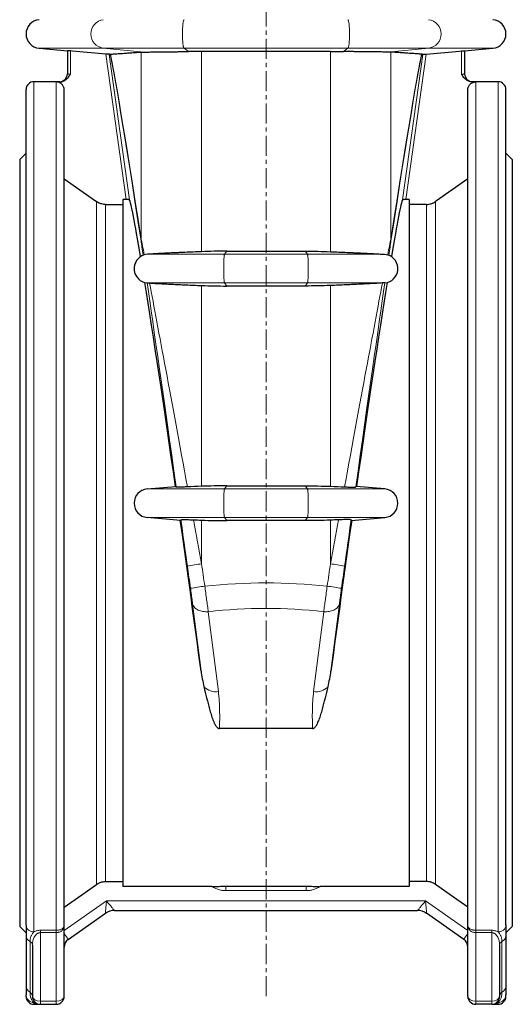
# Model space of a CAD drawing. Header units: millimetres. Extents: x -146 to 1188, y -526 to 1724.
# Tile 8 of 15: x -138 to 172, y 463 to 1082. Entities that reach past the tile are written whole.
import ezdxf

# ---------------------------------------------------------------- set-up
doc = ezdxf.new("R2010")
doc.units = ezdxf.units.MM
doc.linetypes.add('CENTERX2', pattern=[20.32, 12.7, -2.54, 2.54, -2.54])
doc.layers.add('FORMAT', color=7, linetype='Continuous')

msp = doc.modelspace()

# ---------------------------------------------------------------- linework, layer by layer
at = {"color": 7, "linetype": 'Continuous', "lineweight": 25}
for p, q in [((-125.31, 1063.77), (-107.52, 1062.21)), ((-107.52, 1062.22), (-107.52, 1047.67)), ((58.02, 1061.78), (-23.06, 1061.78)), ((142.48, 1062.21), (160.26, 1063.77)), ((142.48, 1062.22), (142.48, 1047.67)), ((-112.52, 1042.73), (-128.52, 1042.73)), ((-112.19, 1042.62), (-114.52, 1042.62)), ((147.14, 1042.62), (149.48, 1042.62)), ((163.48, 1042.73), (147.48, 1042.73)), ((-133.52, 512.56), (-133.52, 1037.73)), ((-109.52, 512.05), (-109.52, 1037.62)), ((144.48, 512.05), (144.48, 1037.62)), ((168.48, 512.56), (168.48, 1037.73)), ((-133.52, 997.73), (-137.52, 993.73)), ((172.48, 993.73), (168.48, 997.73)), ((-137.52, 993.73), (-137.52, 511.73)), ((172.48, 993.73), (172.48, 511.73)), ((-72.52, 968.59), (-72.52, 536.88)), ((-70.41, 968.59), (-72.52, 968.59)), ((107.48, 968.59), (105.37, 968.59)), ((107.48, 968.59), (107.48, 536.88)), ((-83.52, 965.58), (-72.52, 965.58)), ((118.48, 965.58), (107.48, 965.58)), ((-7.26, 936.19), (42.22, 936.19)), ((42.22, 914.28), (-7.26, 914.28)), ((-57.31, 786.7), (-39.32, 788.27)), ((-7.26, 788.69), (42.22, 788.69)), ((92.26, 786.7), (74.28, 788.27)), ((-36.32, 766.93), (-57.31, 768.77)), ((71.28, 766.93), (92.26, 768.77)), ((42.22, 766.78), (-7.26, 766.78)), ((46.73, 636.04), (-11.77, 636.04)), ((-83.52, 539.89), (-72.52, 539.89)), ((118.48, 539.89), (107.48, 539.89)), ((-16.64, 536.88), (-72.52, 536.88)), ((-7.74, 536.91), (42.7, 536.91)), ((107.48, 536.88), (51.6, 536.88)), ((-77.87, 521.73), (112.83, 521.73)), ((-106.96, 503.57), (-83.6, 519.93)), ((141.92, 503.57), (118.56, 519.93)), ((-137.52, 511.73), (-133.52, 507.73)), ((-109.52, 467.73), (-109.52, 512.05)), ((144.48, 467.73), (144.48, 512.05)), ((168.48, 507.73), (172.48, 511.73)), ((-133.52, 505.98), (-133.52, 474.47)), ((168.48, 505.98), (168.48, 474.47)), ((-129.52, 500), (-129.52, 467.73)), ((164.48, 500), (164.48, 467.73)), ((-133.52, 467.73), (-133.52, 468.78)), ((168.48, 467.73), (168.48, 468.78)), ((-128.52, 462.73), (-124.52, 462.73)), ((-124.52, 462.73), (-114.52, 462.73)), ((159.48, 462.73), (149.48, 462.73)), ((159.48, 462.73), (163.48, 462.73))]:
    msp.add_line(p, q, dxfattribs=at)
at = {"color": 8, "linetype": 'Continuous', "lineweight": 18}
for p, q in [((-125.31, 1063.77), (-84.88, 1063.77)), ((-105.52, 1047.45), (-105.52, 1062.04)), ((-34.1, 1063.77), (-84.88, 1063.77)), ((-59.18, 1061.38), (-84.88, 1063.77)), ((-83.27, 1060.1), (-70.41, 968.59)), ((-68.38, 968.5), (-81.23, 1059.92)), ((-61.06, 943.82), (-61.06, 1061.33)), ((-34.1, 1063.77), (69.05, 1063.77)), ((-31.31, 1061.71), (-34.1, 1063.77)), ((-23.06, 935.86), (-23.06, 1061.78)), ((58.02, 935.86), (58.02, 1061.78)), ((66.27, 1061.71), (69.05, 1063.77)), ((69.05, 1063.77), (119.84, 1063.77)), ((94.14, 1061.38), (119.84, 1063.77)), ((96.02, 943.82), (96.02, 1061.33)), ((103.34, 968.5), (116.18, 1059.92)), ((118.23, 1060.1), (105.37, 968.59)), ((160.26, 1063.77), (119.84, 1063.77)), ((140.48, 1047.45), (140.48, 1062.04)), ((-128.52, 1042.73), (-128.52, 508.34)), ((-114.52, 1042.62), (-114.52, 509.29)), ((-112.52, 1042.67), (-112.52, 1042.73)), ((147.48, 1042.67), (147.48, 1042.73)), ((149.48, 1042.62), (149.48, 509.29)), ((163.48, 1042.73), (163.48, 508.34)), ((-89.25, 967.39), (-89.25, 538.08)), ((124.21, 967.39), (124.21, 538.08)), ((-83.52, 539.89), (-83.52, 965.58)), ((118.48, 539.89), (118.48, 965.58)), ((-8.62, 934.2), (-7.26, 936.19)), ((43.58, 934.2), (42.22, 936.19)), ((-8.62, 934.2), (-57.11, 934.2)), ((-8.62, 934.2), (43.58, 934.2)), ((43.58, 934.2), (92.07, 934.2)), ((-8.62, 916.27), (-57.26, 916.27)), ((-8.62, 916.27), (43.58, 916.27)), ((-7.26, 914.28), (-8.62, 916.27)), ((42.22, 914.28), (43.58, 916.27)), ((43.58, 916.27), (92.22, 916.27)), ((-23.06, 788.36), (-23.06, 914.61)), ((58.02, 788.36), (58.02, 914.61)), ((-8.62, 786.7), (-57.31, 786.7)), ((-8.62, 786.7), (-7.26, 788.69)), ((-8.62, 786.7), (43.58, 786.7)), ((43.58, 786.7), (42.22, 788.69)), ((43.58, 786.7), (92.26, 786.7)), ((-8.62, 768.77), (-57.31, 768.77)), ((-8.62, 768.77), (43.58, 768.77)), ((-7.26, 766.78), (-8.62, 768.77)), ((42.22, 766.78), (43.58, 768.77)), ((43.58, 768.77), (92.26, 768.77)), ((-23.06, 739.64), (-23.06, 767.11)), ((58.02, 739.64), (58.02, 767.11)), ((-28.71, 714.59), (-23.39, 672.27)), ((63.67, 714.59), (58.35, 672.27)), ((-12.49, 659.28), (-18.81, 709.55)), ((47.44, 659.28), (53.77, 709.55)), ((-7.74, 536.91), (-7.74, 534.18)), ((-7.74, 534.18), (42.7, 534.18)), ((42.7, 536.91), (42.7, 534.18)), ((-82.91, 527.73), (-109.52, 509.1)), ((117.87, 527.73), (-82.91, 527.73)), ((117.87, 527.73), (144.48, 509.1)), ((-114.52, 509.29), (-124.52, 509.29)), ((-124.52, 509.29), (-124.52, 507.8)), ((-124.52, 507.8), (-114.52, 507.8)), ((-124.52, 464.71), (-124.52, 507.8)), ((-114.52, 509.29), (-114.52, 507.8)), ((-114.52, 507.8), (-114.52, 464.71)), ((149.48, 509.29), (159.48, 509.29)), ((149.48, 509.29), (149.48, 507.8)), ((159.48, 507.8), (149.48, 507.8)), ((149.48, 507.8), (149.48, 464.71)), ((159.48, 509.29), (159.48, 507.8)), ((159.48, 464.71), (159.48, 507.8)), ((-131.02, 470.26), (-131.02, 502.25)), ((165.98, 470.26), (165.98, 502.25)), ((-114.52, 464.71), (-124.52, 464.71)), ((-124.52, 464.71), (-124.52, 462.73)), ((-114.52, 464.71), (-114.52, 462.73)), ((149.48, 464.71), (159.48, 464.71)), ((149.48, 464.71), (149.48, 462.73)), ((159.48, 464.71), (159.48, 462.73)), ((-128.52, 463.8), (-128.52, 462.73)), ((163.48, 463.8), (163.48, 462.73))]:
    msp.add_line(p, q, dxfattribs=at)
at = {"color": 8, "linetype": 'Continuous', "lineweight": 18, "flags": 128}
for points in [[(-34.1, 1063.77), (-34.19, 1063.87), (-34.28, 1064.04), (-34.37, 1064.28), (-34.45, 1064.58), (-34.54, 1064.94), (-34.61, 1065.36), (-34.69, 1065.84), (-34.76, 1066.37), (-34.82, 1066.95), (-34.88, 1067.57), (-34.93, 1068.23), (-34.97, 1068.93), (-35, 1069.66), (-35.03, 1070.41), (-35.05, 1071.17), (-35.06, 1071.95), (-35.07, 1072.73), (-35.06, 1073.52), (-35.05, 1074.3), (-35.03, 1075.06), (-35, 1075.81), (-34.97, 1076.54), (-34.93, 1077.23), (-34.88, 1077.9), (-34.82, 1078.52), (-34.76, 1079.1), (-34.69, 1079.63), (-34.61, 1080.11), (-34.54, 1080.53), (-34.45, 1080.89), (-34.37, 1081.19), (-34.28, 1081.43), (-34.19, 1081.6), (-34.1, 1081.7)], [(69.05, 1063.77), (69.15, 1063.87), (69.24, 1064.04), (69.33, 1064.28), (69.41, 1064.58), (69.49, 1064.94), (69.57, 1065.36), (69.65, 1065.84), (69.72, 1066.37), (69.78, 1066.95), (69.83, 1067.57), (69.88, 1068.23), (69.93, 1068.93), (69.96, 1069.66), (69.99, 1070.41), (70.01, 1071.17), (70.02, 1071.95), (70.03, 1072.73), (70.02, 1073.52), (70.01, 1074.3), (69.99, 1075.06), (69.96, 1075.81), (69.93, 1076.54), (69.88, 1077.23), (69.83, 1077.9), (69.78, 1078.52), (69.72, 1079.1), (69.65, 1079.63), (69.57, 1080.11), (69.49, 1080.53), (69.41, 1080.89), (69.33, 1081.19), (69.24, 1081.43), (69.15, 1081.6), (69.05, 1081.7)], [(-8.62, 916.27), (-8.67, 916.37), (-8.72, 916.54), (-8.76, 916.78), (-8.8, 917.08), (-8.85, 917.44), (-8.88, 917.86), (-8.92, 918.34), (-8.96, 918.87), (-8.99, 919.45), (-9.02, 920.07), (-9.04, 920.73), (-9.06, 921.43), (-9.08, 922.16), (-9.1, 922.91), (-9.11, 923.67), (-9.11, 924.45), (-9.11, 925.23), (-9.11, 926.02), (-9.11, 926.8), (-9.1, 927.56), (-9.08, 928.31), (-9.06, 929.04), (-9.04, 929.73), (-9.02, 930.4), (-8.99, 931.02), (-8.96, 931.6), (-8.92, 932.13), (-8.88, 932.61), (-8.85, 933.03), (-8.8, 933.39), (-8.76, 933.69), (-8.72, 933.93), (-8.67, 934.1), (-8.62, 934.2)], [(43.58, 916.27), (43.63, 916.37), (43.67, 916.54), (43.72, 916.78), (43.76, 917.08), (43.8, 917.44), (43.84, 917.86), (43.88, 918.34), (43.91, 918.87), (43.95, 919.45), (43.98, 920.07), (44, 920.73), (44.02, 921.43), (44.04, 922.16), (44.05, 922.91), (44.06, 923.67), (44.07, 924.45), (44.07, 925.23), (44.07, 926.02), (44.06, 926.8), (44.05, 927.56), (44.04, 928.31), (44.02, 929.04), (44, 929.73), (43.98, 930.4), (43.95, 931.02), (43.91, 931.6), (43.88, 932.13), (43.84, 932.61), (43.8, 933.03), (43.76, 933.39), (43.72, 933.69), (43.67, 933.93), (43.63, 934.1), (43.58, 934.2)], [(-8.62, 768.77), (-8.67, 768.87), (-8.72, 769.04), (-8.76, 769.28), (-8.8, 769.58), (-8.85, 769.94), (-8.88, 770.36), (-8.92, 770.84), (-8.96, 771.37), (-8.99, 771.95), (-9.02, 772.57), (-9.04, 773.23), (-9.06, 773.93), (-9.08, 774.66), (-9.1, 775.41), (-9.11, 776.17), (-9.11, 776.95), (-9.11, 777.73), (-9.11, 778.52), (-9.11, 779.3), (-9.1, 780.06), (-9.08, 780.81), (-9.06, 781.54), (-9.04, 782.23), (-9.02, 782.9), (-8.99, 783.52), (-8.96, 784.1), (-8.92, 784.63), (-8.88, 785.11), (-8.85, 785.53), (-8.8, 785.89), (-8.76, 786.19), (-8.72, 786.43), (-8.67, 786.6), (-8.62, 786.7)], [(43.58, 768.77), (43.63, 768.87), (43.67, 769.04), (43.72, 769.28), (43.76, 769.58), (43.8, 769.94), (43.84, 770.36), (43.88, 770.84), (43.91, 771.37), (43.95, 771.95), (43.98, 772.57), (44, 773.23), (44.02, 773.93), (44.04, 774.66), (44.05, 775.41), (44.06, 776.17), (44.07, 776.95), (44.07, 777.73), (44.07, 778.52), (44.06, 779.3), (44.05, 780.06), (44.04, 780.81), (44.02, 781.54), (44, 782.23), (43.98, 782.9), (43.95, 783.52), (43.91, 784.1), (43.88, 784.63), (43.84, 785.11), (43.8, 785.53), (43.76, 785.89), (43.72, 786.19), (43.67, 786.43), (43.63, 786.6), (43.58, 786.7)], [(-28.71, 714.59), (-28.58, 714.05), (-28.39, 713.53), (-28.12, 713.02), (-27.78, 712.53), (-27.37, 712.07), (-26.9, 711.64), (-26.37, 711.25), (-25.79, 710.88), (-25.15, 710.56), (-24.46, 710.27), (-23.74, 710.03), (-22.97, 709.84), (-22.18, 709.68), (-21.36, 709.58), (-20.52, 709.52), (-19.67, 709.51), (-18.81, 709.55)], [(63.67, 714.59), (63.54, 714.05), (63.34, 713.53), (63.08, 713.02), (62.74, 712.53), (62.33, 712.07), (61.86, 711.64), (61.33, 711.25), (60.75, 710.88), (60.11, 710.56), (59.42, 710.27), (58.7, 710.03), (57.93, 709.84), (57.14, 709.68), (56.32, 709.58), (55.48, 709.52), (54.62, 709.51), (53.77, 709.55)], [(-82.91, 527.73), (-82.98, 527.01), (-83.04, 526.3), (-83.1, 525.6), (-83.16, 524.91), (-83.22, 524.25), (-83.28, 523.62), (-83.33, 523.03), (-83.38, 522.47), (-83.42, 521.96), (-83.46, 521.5), (-83.5, 521.1), (-83.53, 520.74), (-83.56, 520.45), (-83.58, 520.22), (-83.59, 520.06), (-83.6, 519.96), (-83.6, 519.93)], [(-77.87, 521.73), (-77.89, 521.76), (-77.95, 521.84), (-78.06, 521.96), (-78.21, 522.14), (-78.4, 522.36), (-78.62, 522.63), (-78.89, 522.95), (-79.18, 523.3), (-79.51, 523.69), (-79.87, 524.12), (-80.26, 524.58), (-80.66, 525.06), (-81.09, 525.57), (-81.53, 526.09), (-81.99, 526.63), (-82.45, 527.18), (-82.91, 527.73)], [(112.83, 521.73), (112.85, 521.76), (112.91, 521.84), (113.02, 521.96), (113.17, 522.14), (113.35, 522.36), (113.58, 522.63), (113.85, 522.95), (114.14, 523.3), (114.47, 523.69), (114.83, 524.12), (115.22, 524.58), (115.62, 525.06), (116.05, 525.57), (116.49, 526.09), (116.94, 526.63), (117.41, 527.18), (117.87, 527.73)], [(117.87, 527.73), (117.93, 527.01), (118, 526.3), (118.06, 525.6), (118.12, 524.91), (118.18, 524.25), (118.23, 523.62), (118.29, 523.03), (118.34, 522.47), (118.38, 521.96), (118.42, 521.5), (118.46, 521.1), (118.49, 520.74), (118.52, 520.45), (118.54, 520.22), (118.55, 520.06), (118.56, 519.96), (118.56, 519.93)], [(-109.52, 507.22), (-109.16, 506.71), (-108.82, 506.22), (-108.5, 505.76), (-108.2, 505.33), (-107.92, 504.94), (-107.68, 504.59), (-107.46, 504.29), (-107.29, 504.03), (-107.15, 503.83), (-107.04, 503.69), (-106.98, 503.6), (-106.96, 503.57)], [(144.48, 507.22), (144.12, 506.71), (143.78, 506.22), (143.46, 505.76), (143.15, 505.33), (142.88, 504.94), (142.63, 504.59), (142.42, 504.29), (142.24, 504.03), (142.1, 503.83), (142, 503.69), (141.94, 503.6), (141.92, 503.57)]]:
    msp.add_lwpolyline(points, dxfattribs=at)
at = {"color": 7, "linetype": 'Continuous', "lineweight": 25, "flags": 128}
for points in [[(-83.27, 1060.1), (-104.29, 1061.93), (-105.52, 1062.04)], [(118.23, 1060.1), (139.24, 1061.93), (140.48, 1062.04)], [(-109.52, 981.6), (-89.81, 967.78), (-89.25, 967.39)], [(144.48, 981.6), (124.77, 967.78), (124.21, 967.39)], [(-109.52, 523.87), (-98.5, 531.6), (-89.25, 538.08)], [(144.48, 523.87), (133.45, 531.6), (124.21, 538.08)]]:
    msp.add_lwpolyline(points, dxfattribs=at)
at = {"color": 7, "linetype": 'Continuous', "lineweight": 25}
for centre, radius, start, end in [((-124.52, 1072.73), 9, 95, 265), ((159.48, 1072.73), 9, 275, 85), ((-112.52, 1047.73), 5, 270, 0), ((147.48, 1047.73), 5, 180, 270), ((-128.52, 1037.73), 5, 90, 180), ((163.48, 1037.73), 5, 0, 90), ((-56.52, 925.23), 9, 106.64818, 264.95692), ((91.48, 925.23), 9, 275.04308, 73.35182), ((-56.52, 777.73), 9, 95, 265), ((91.48, 777.73), 9, 275, 85), ((-77.87, 511.73), 10, 90, 125), ((112.83, 511.73), 10, 55, 90), ((-103.52, 498.66), 6, 125, 180), ((138.48, 498.66), 6, 0, 55), ((-128.52, 467.73), 5, 180, 270), ((-124.52, 467.73), 5, 180, 270), ((-114.52, 467.73), 5, 270, 0), ((149.48, 467.73), 5, 180, 270), ((159.48, 467.73), 5, 270, 0), ((163.48, 467.73), 5, 270, 0)]:
    msp.add_arc(centre, radius, start, end, dxfattribs=at)
at = {"color": 8, "linetype": 'Continuous', "lineweight": 18}
for centre, radius, start, end in [((-83.65, 1072.73), 9.05, 97.82576, 262.17424), ((118.6, 1072.73), 9.05, 277.82576, 82.17424), ((-112.52, 1047.67), 5, 269.99433, 359.99406), ((147.48, 1047.67), 5, 180.00594, 270.00567), ((-57.12, 942.89), 4.05, 166.72119, 186.55337), ((92.08, 942.89), 4.05, 353.44663, 13.27881), ((-1.47, 571.96), 169.06, 97.33706, 100.39694), ((36.43, 571.96), 169.06, 79.60306, 82.66294), ((1.96, 547.83), 179.28, 97.36899, 100.2698), ((33, 547.83), 179.28, 79.7302, 82.63101), ((-14.03, 669.55), 10.38, 223.55658, 278.57423), ((48.99, 669.55), 10.38, 261.42577, 316.44342), ((-128.87, 513), 4.67, 185.43308, 274.32303), ((163.83, 513), 4.67, 265.67697, 354.56692), ((-129.26, 506.13), 4.26, 181.97984, 245.61251), ((-132.07, 499.92), 2.55, 1.88741, 65.70434), ((167.03, 499.92), 2.55, 114.29566, 178.11259), ((164.22, 506.13), 4.26, 294.38749, 358.02016), ((-128.68, 474.5), 4.84, 180.32442, 241.05889), ((163.63, 474.5), 4.84, 298.94111, 359.67558), ((-128.53, 468.79), 4.99, 180.10829, 270.10178), ((-132.43, 467.72), 2.91, 0.30975, 61.07299), ((163.49, 468.79), 4.99, 269.89822, 359.89171), ((167.38, 467.72), 2.91, 118.92701, 179.69025)]:
    msp.add_arc(centre, radius, start, end, dxfattribs=at)
for centre, major_axis, ratio, start_param, end_param in [((1041.58, -6930.47), (-1122.83, 7991.8), 0.002429, 6.110135, 6.264478), ((1051.48, -6929.08), (-1132.83, 7991.8), 0.002449, 6.110129, 6.256813), ((-1016.52, -6929.08), (1132.83, 7991.8), 0.002449, 0.026373, 0.173056), ((-1006.62, -6930.47), (1122.83, 7991.8), 0.002429, 0.018707, 0.17305), ((-28.74, 711.08), (-33, 234.84), 0.002429, 5.957542, 6.110135), ((-18.84, 712.47), (-42.99, 234.84), 0.003122, 5.942353, 6.109905), ((53.79, 712.47), (42.99, 234.84), 0.003122, 0.173281, 0.340832), ((63.7, 711.08), (33, 234.84), 0.002429, 0.17305, 0.325643), ((-28.74, 711.08), (-33, 234.84), 0.002429, 5.04559, 5.774839), ((-18.84, 712.47), (-42.99, 234.84), 0.003122, 5.039222, 5.76175), ((53.79, 712.47), (42.99, 234.84), 0.003122, 0.521436, 1.243963), ((63.7, 711.08), (33, 234.84), 0.002429, 0.508347, 1.237595), ((-28.74, 711.08), (-33, 234.84), 0.002429, 4.827982, 4.953813), ((-18.84, 712.47), (-42.99, 234.84), 0.003122, 4.827751, 4.947503), ((53.79, 712.47), (42.99, 234.84), 0.003122, 1.335683, 1.455434), ((63.7, 711.08), (33, 234.84), 0.002429, 1.329372, 1.455204), ((7.58, 406.5), (-402.94, 2867.94), 0.002429, 4.823067, 4.827982), ((17.48, 407.89), (-412.94, 2867.94), 0.002486, 4.82305, 4.827965), ((17.48, 407.89), (412.94, 2867.94), 0.002486, 1.45522, 1.460135), ((27.38, 406.5), (402.94, 2867.94), 0.002429, 1.455204, 1.460118), ((17.48, 265.25), (0, 462.4), 0.893165, 6.189791, 6.37658), ((17.48, 249.18), (0, 462.4), 0.8391, 6.189524, 6.376847), ((-124.52, 467.73), (5, 0), 0.605212, 3.141593, 4.712389), ((-114.52, 467.73), (5, 0), 0.605212, 4.712389, 6.283185), ((149.48, 467.73), (5, 0), 0.605212, 3.141593, 4.712389), ((159.48, 467.73), (5, 0), 0.605212, 4.712389, 6.283185)]:
    msp.add_ellipse(centre, major_axis=major_axis, ratio=ratio, start_param=start_param, end_param=end_param, dxfattribs=at)
at = {"color": 7, "linetype": 'Continuous', "lineweight": 25}
for centre, major_axis, start_param, end_param in [((-38.23, 752.73), (-30.37, 216), 5.695434, 6.234604), ((73.19, 752.73), (30.37, 216), 0.048581, 0.587751), ((-38.23, 752.73), (-30.37, 216), 4.875184, 5.570601), ((73.19, 752.73), (30.37, 216), 0.712584, 1.408002), ((-38.23, 752.73), (-30.37, 216), 4.328223, 4.775783), ((73.19, 752.73), (30.37, 216), 1.507403, 1.954962)]:
    msp.add_ellipse(centre, major_axis=major_axis, ratio=0.017285, start_param=start_param, end_param=end_param, dxfattribs=at)
for points, knots in [([(-105.52, 1062.04), (-105.65, 1062.05), (-105.78, 1062.07), (-106.04, 1062.09), (-106.16, 1062.1), (-106.41, 1062.12), (-106.52, 1062.13), (-106.74, 1062.15), (-106.84, 1062.16), (-107.12, 1062.18), (-107.27, 1062.19), (-107.47, 1062.21), (-107.52, 1062.22), (-107.52, 1062.22)], [0, 0, 0, 0, 0.125, 0.125, 0.25, 0.25, 0.375, 0.375, 0.5, 0.5, 0.75, 0.75, 1, 1, 1, 1]), ([(-81.23, 1059.92), (-81.23, 1059.92), (-81.24, 1059.92), (-81.3, 1059.93), (-81.34, 1059.93), (-81.45, 1059.94), (-81.51, 1059.94), (-81.66, 1059.96), (-81.75, 1059.96), (-82.03, 1059.99), (-82.26, 1060.01), (-82.74, 1060.05), (-83.01, 1060.07), (-83.27, 1060.1)], [0, 0, 0, 0, 0.125, 0.125, 0.25, 0.25, 0.375, 0.375, 0.5, 0.5, 0.75, 0.75, 1, 1, 1, 1]), ([(-80.69, 1059.98), (-80.67, 1059.99), (-80.61, 1060), (-80.5, 1060.01), (-80.44, 1060.01)], [0, 0, 0, 0, 0.499962, 1, 1, 1, 1]), ([(-80.44, 1060.01), (-80.18, 1060.03), (-79.65, 1060.07), (-78.55, 1060.14), (-77.22, 1060.23), (-75.65, 1060.34), (-73.84, 1060.47), (-71.78, 1060.61), (-69.47, 1060.76), (-66.92, 1060.94), (-64.14, 1061.13), (-62.09, 1061.27), (-61.06, 1061.33)], [0, 0, 0, 0, 0.099719, 0.199454, 0.299194, 0.398929, 0.498647, 0.598907, 0.699183, 0.799464, 0.89974, 1, 1, 1, 1]), ([(-61.06, 1061.33), (-60.94, 1061.34), (-60.71, 1061.36), (-60.27, 1061.37), (-59.77, 1061.38), (-59.37, 1061.38), (-59.18, 1061.38)], [0, 0, 0, 0, 0.249161, 0.498322, 0.749161, 1, 1, 1, 1]), ([(-59.18, 1061.38), (-58.88, 1061.38), (-58.27, 1061.38), (-57.2, 1061.38), (-55.95, 1061.39), (-54.47, 1061.4), (-52.76, 1061.41), (-50.9, 1061.43), (-48.89, 1061.46), (-46.75, 1061.48), (-44.48, 1061.51), (-42.09, 1061.55), (-39.6, 1061.58), (-37.01, 1061.62), (-34.25, 1061.66), (-32.32, 1061.7), (-31.31, 1061.71)], [0, 0, 0, 0, 0.062867, 0.125786, 0.188653, 0.261575, 0.334746, 0.408001, 0.481173, 0.554095, 0.627022, 0.700199, 0.77346, 0.846637, 0.919565, 1, 1, 1, 1]), ([(-23.06, 1061.78), (-23.75, 1061.77), (-25.14, 1061.77), (-27.21, 1061.76), (-29.28, 1061.74), (-30.63, 1061.72), (-31.31, 1061.71)], [0, 0, 0, 0, 0.248789, 0.497577, 0.748789, 1, 1, 1, 1]), ([(58.02, 1061.78), (58.71, 1061.77), (60.1, 1061.77), (62.17, 1061.76), (64.24, 1061.74), (65.59, 1061.72), (66.27, 1061.71)], [0, 0, 0, 0, 0.248789, 0.497577, 0.748789, 1, 1, 1, 1]), ([(94.14, 1061.38), (93.83, 1061.38), (93.23, 1061.38), (92.16, 1061.38), (90.91, 1061.39), (89.43, 1061.4), (87.72, 1061.41), (85.86, 1061.43), (83.85, 1061.46), (81.71, 1061.48), (79.44, 1061.51), (77.05, 1061.55), (74.55, 1061.58), (71.97, 1061.62), (69.21, 1061.66), (67.28, 1061.7), (66.27, 1061.71)], [0, 0, 0, 0, 0.062867, 0.125786, 0.188653, 0.261575, 0.334746, 0.408001, 0.481173, 0.554095, 0.627022, 0.700199, 0.77346, 0.846637, 0.919565, 1, 1, 1, 1]), ([(96.02, 1061.33), (95.9, 1061.34), (95.67, 1061.36), (95.23, 1061.37), (94.73, 1061.38), (94.33, 1061.38), (94.14, 1061.38)], [0, 0, 0, 0, 0.249161, 0.498322, 0.749161, 1, 1, 1, 1]), ([(115.4, 1060.01), (115.14, 1060.03), (114.61, 1060.07), (113.51, 1060.14), (112.18, 1060.23), (110.61, 1060.34), (108.8, 1060.47), (106.74, 1060.61), (104.43, 1060.76), (101.88, 1060.94), (99.1, 1061.13), (97.05, 1061.27), (96.02, 1061.33)], [0, 0, 0, 0, 0.099719, 0.199454, 0.299194, 0.398929, 0.498647, 0.598907, 0.699183, 0.799464, 0.89974, 1, 1, 1, 1]), ([(115.65, 1059.98), (115.63, 1059.99), (115.57, 1060), (115.46, 1060.01), (115.4, 1060.01)], [0, 0, 0, 0, 0.499962, 1, 1, 1, 1]), ([(116.18, 1059.92), (116.19, 1059.92), (116.2, 1059.92), (116.26, 1059.93), (116.3, 1059.93), (116.41, 1059.94), (116.47, 1059.94), (116.62, 1059.96), (116.71, 1059.96), (116.99, 1059.99), (117.22, 1060.01), (117.7, 1060.05), (117.96, 1060.07), (118.23, 1060.1)], [0, 0, 0, 0, 0.125, 0.125, 0.25, 0.25, 0.375, 0.375, 0.5, 0.5, 0.75, 0.75, 1, 1, 1, 1]), ([(140.48, 1062.04), (140.61, 1062.05), (140.74, 1062.07), (141, 1062.09), (141.12, 1062.1), (141.36, 1062.12), (141.48, 1062.13), (141.7, 1062.15), (141.8, 1062.16), (142.08, 1062.18), (142.23, 1062.19), (142.43, 1062.21), (142.48, 1062.22), (142.48, 1062.22)], [0, 0, 0, 0, 0.125, 0.125, 0.25, 0.25, 0.375, 0.375, 0.5, 0.5, 0.75, 0.75, 1, 1, 1, 1]), ([(-112.19, 1042.62), (-111.82, 1042.62), (-111.47, 1042.66), (-110.76, 1042.8), (-110.42, 1042.9), (-109.74, 1043.16), (-109.42, 1043.32), (-108.8, 1043.69), (-108.51, 1043.9), (-107.67, 1044.58), (-107.19, 1045.1), (-106.52, 1045.95), (-106.31, 1046.24), (-106.01, 1046.69), (-105.91, 1046.84), (-105.71, 1047.14), (-105.62, 1047.3), (-105.52, 1047.45)], [0, 0, 0, 0, 0.125, 0.125, 0.25, 0.25, 0.375, 0.375, 0.5, 0.5, 0.75, 0.75, 0.875, 0.875, 0.9375, 0.9375, 1, 1, 1, 1]), ([(147.14, 1042.62), (146.78, 1042.62), (146.42, 1042.66), (145.72, 1042.8), (145.37, 1042.9), (144.7, 1043.16), (144.38, 1043.32), (143.76, 1043.69), (143.46, 1043.9), (142.63, 1044.58), (142.14, 1045.1), (141.48, 1045.95), (141.27, 1046.24), (140.97, 1046.69), (140.87, 1046.84), (140.67, 1047.14), (140.57, 1047.3), (140.48, 1047.45)], [0, 0, 0, 0, 0.125, 0.125, 0.25, 0.25, 0.375, 0.375, 0.5, 0.5, 0.75, 0.75, 0.875, 0.875, 0.9375, 0.9375, 1, 1, 1, 1]), ([(-109.52, 1037.62), (-109.52, 1037.95), (-109.55, 1038.28), (-109.65, 1038.76), (-109.69, 1038.91), (-109.78, 1039.23), (-109.84, 1039.39), (-110.03, 1039.84), (-110.18, 1040.13), (-110.54, 1040.67), (-110.75, 1040.93), (-111.21, 1041.39), (-111.47, 1041.6), (-112.01, 1041.96), (-112.3, 1042.12), (-112.9, 1042.37), (-113.22, 1042.46), (-113.86, 1042.59), (-114.19, 1042.62), (-114.52, 1042.62)], [0, 0, 0, 0, 0.125, 0.125, 0.1875, 0.1875, 0.25, 0.25, 0.375, 0.375, 0.5, 0.5, 0.625, 0.625, 0.75, 0.75, 0.875, 0.875, 1, 1, 1, 1]), ([(144.48, 1037.62), (144.48, 1037.95), (144.51, 1038.28), (144.61, 1038.76), (144.65, 1038.91), (144.74, 1039.23), (144.8, 1039.39), (144.98, 1039.84), (145.14, 1040.13), (145.5, 1040.67), (145.71, 1040.93), (146.17, 1041.39), (146.42, 1041.6), (146.97, 1041.96), (147.26, 1042.12), (147.86, 1042.37), (148.18, 1042.46), (148.82, 1042.59), (149.15, 1042.62), (149.48, 1042.62)], [0, 0, 0, 0, 0.125, 0.125, 0.1875, 0.1875, 0.25, 0.25, 0.375, 0.375, 0.5, 0.5, 0.625, 0.625, 0.75, 0.75, 0.875, 0.875, 1, 1, 1, 1]), ([(-83.52, 965.58), (-84.54, 965.58), (-85.54, 965.74), (-86.76, 966.12), (-87, 966.21), (-87.48, 966.4), (-87.71, 966.5), (-88.39, 966.84), (-88.83, 967.1), (-89.25, 967.39)], [0, 0, 0, 0, 0.5, 0.5, 0.625, 0.625, 0.75, 0.75, 1, 1, 1, 1]), ([(-68.38, 968.5), (-68.38, 968.52), (-68.44, 968.53), (-68.65, 968.55), (-68.81, 968.56), (-69.09, 968.57), (-69.19, 968.57), (-69.41, 968.58), (-69.52, 968.58), (-69.77, 968.58), (-69.89, 968.58), (-70.15, 968.59), (-70.28, 968.59), (-70.41, 968.59)], [0, 0, 0, 0, 0.25, 0.25, 0.5, 0.5, 0.625, 0.625, 0.75, 0.75, 0.875, 0.875, 1, 1, 1, 1]), ([(105.37, 968.59), (105.24, 968.59), (105.11, 968.59), (104.85, 968.58), (104.73, 968.58), (104.48, 968.58), (104.37, 968.58), (104.15, 968.57), (104.05, 968.57), (103.86, 968.56), (103.77, 968.56), (103.62, 968.55), (103.56, 968.54), (103.45, 968.53), (103.41, 968.53), (103.36, 968.52), (103.34, 968.51), (103.34, 968.5)], [0, 0, 0, 0, 0.125, 0.125, 0.25, 0.25, 0.375, 0.375, 0.5, 0.5, 0.625, 0.625, 0.75, 0.75, 0.875, 0.875, 1, 1, 1, 1]), ([(118.48, 965.58), (119.5, 965.58), (120.5, 965.74), (121.72, 966.12), (121.96, 966.21), (122.44, 966.4), (122.67, 966.5), (123.35, 966.84), (123.79, 967.1), (124.21, 967.39)], [0, 0, 0, 0, 0.5, 0.5, 0.625, 0.625, 0.75, 0.75, 1, 1, 1, 1]), ([(-23.06, 935.86), (-24.86, 935.79), (-26.62, 935.72), (-30.1, 935.58), (-31.81, 935.5), (-34.33, 935.39), (-35.16, 935.36), (-36.81, 935.28), (-37.63, 935.25), (-40.03, 935.14), (-41.56, 935.06), (-44.51, 934.92), (-45.92, 934.85), (-47.94, 934.75), (-48.6, 934.71), (-49.87, 934.64), (-50.49, 934.61), (-52.26, 934.51), (-53.36, 934.45), (-55.37, 934.32), (-56.29, 934.26), (-57.11, 934.2)], [0, 0, 0, 0, 0.125, 0.125, 0.25, 0.25, 0.3125, 0.3125, 0.375, 0.375, 0.5, 0.5, 0.625, 0.625, 0.6875, 0.6875, 0.75, 0.75, 0.875, 0.875, 1, 1, 1, 1]), ([(58.02, 935.86), (59.81, 935.79), (61.58, 935.72), (65.06, 935.58), (66.77, 935.5), (69.29, 935.39), (70.12, 935.36), (71.77, 935.28), (72.59, 935.25), (74.99, 935.14), (76.52, 935.06), (79.47, 934.92), (80.88, 934.85), (82.9, 934.75), (83.55, 934.71), (84.83, 934.64), (85.44, 934.61), (87.22, 934.51), (88.32, 934.45), (90.33, 934.32), (91.24, 934.26), (92.07, 934.2)], [0, 0, 0, 0, 0.125, 0.125, 0.25, 0.25, 0.3125, 0.3125, 0.375, 0.375, 0.5, 0.5, 0.625, 0.625, 0.6875, 0.6875, 0.75, 0.75, 0.875, 0.875, 1, 1, 1, 1]), ([(-57.26, 916.27), (-57.2, 916.27), (-57.04, 916.26), (-56.66, 916.23), (-56.51, 916.22), (-56.16, 916.2), (-55.97, 916.19), (-55.75, 916.18)], [0, 0, 0, 0, 0.5, 0.5, 0.75, 0.75, 1, 1, 1, 1]), ([(-55.75, 916.18), (-54.89, 916.12), (-53.95, 916.06), (-51.92, 915.94), (-50.82, 915.88), (-49.05, 915.78), (-48.45, 915.75), (-47.21, 915.68), (-46.57, 915.65), (-44.63, 915.55), (-43.28, 915.49), (-41.16, 915.39), (-40.45, 915.35), (-38.98, 915.29), (-38.23, 915.25), (-35.95, 915.15), (-34.4, 915.08), (-31.25, 914.94), (-29.65, 914.87), (-26.39, 914.74), (-24.74, 914.67), (-23.06, 914.61)], [0, 0, 0, 0, 0.125, 0.125, 0.25, 0.25, 0.3125, 0.3125, 0.375, 0.375, 0.5, 0.5, 0.5625, 0.5625, 0.625, 0.625, 0.75, 0.75, 0.875, 0.875, 1, 1, 1, 1]), ([(90.71, 916.18), (89.85, 916.12), (88.91, 916.06), (86.87, 915.94), (85.78, 915.88), (84.01, 915.78), (83.4, 915.75), (82.17, 915.68), (81.53, 915.65), (79.59, 915.55), (78.24, 915.49), (76.12, 915.39), (75.4, 915.35), (73.94, 915.29), (73.19, 915.25), (70.91, 915.15), (69.36, 915.08), (66.21, 914.94), (64.61, 914.87), (61.35, 914.74), (59.7, 914.67), (58.02, 914.61)], [0, 0, 0, 0, 0.125, 0.125, 0.25, 0.25, 0.3125, 0.3125, 0.375, 0.375, 0.5, 0.5, 0.5625, 0.5625, 0.625, 0.625, 0.75, 0.75, 0.875, 0.875, 1, 1, 1, 1]), ([(92.22, 916.27), (92.16, 916.27), (92, 916.26), (91.62, 916.23), (91.47, 916.22), (91.12, 916.2), (90.93, 916.19), (90.71, 916.18)], [0, 0, 0, 0, 0.5, 0.5, 0.75, 0.75, 1, 1, 1, 1]), ([(-31.95, 788), (-32.95, 787.95), (-33.87, 787.92), (-35.15, 787.89), (-35.56, 787.88), (-36.3, 787.86), (-36.65, 787.86), (-37.12, 787.86), (-37.27, 787.86), (-37.55, 787.86), (-37.68, 787.86), (-38.05, 787.87), (-38.26, 787.87), (-38.6, 787.89), (-38.74, 787.9), (-38.93, 787.93), (-38.98, 787.95), (-38.99, 787.97)], [0, 0, 0, 0, 0.25, 0.25, 0.375, 0.375, 0.5, 0.5, 0.5625, 0.5625, 0.625, 0.625, 0.75, 0.75, 0.875, 0.875, 1, 1, 1, 1]), ([(66.9, 788), (67.91, 787.95), (68.83, 787.92), (70.11, 787.89), (70.51, 787.88), (71.26, 787.86), (71.61, 787.86), (72.08, 787.86), (72.22, 787.86), (72.51, 787.86), (72.64, 787.86), (73.01, 787.87), (73.22, 787.87), (73.56, 787.89), (73.7, 787.9), (73.88, 787.93), (73.94, 787.95), (73.95, 787.97)], [0, 0, 0, 0, 0.25, 0.25, 0.375, 0.375, 0.5, 0.5, 0.5625, 0.5625, 0.625, 0.625, 0.75, 0.75, 0.875, 0.875, 1, 1, 1, 1]), ([(-36.07, 767.31), (-36.11, 767.19), (-36.14, 767.09), (-36.23, 766.96), (-36.27, 766.93), (-36.32, 766.93)], [0, 0, 0, 0, 0.5, 0.5, 1, 1, 1, 1]), ([(-36.07, 767.31), (-36.07, 767.33), (-36.01, 767.35), (-35.81, 767.39), (-35.66, 767.4), (-35.27, 767.43), (-35.03, 767.44), (-34.47, 767.45), (-34.15, 767.45), (-33.43, 767.45), (-33.03, 767.45), (-32.19, 767.44), (-31.73, 767.43), (-30.28, 767.39), (-29.24, 767.36), (-28.14, 767.31)], [0, 0, 0, 0, 0.125, 0.125, 0.25, 0.25, 0.375, 0.375, 0.5, 0.5, 0.625, 0.625, 0.75, 0.75, 1, 1, 1, 1]), ([(71.03, 767.31), (71.02, 767.33), (70.97, 767.35), (70.77, 767.39), (70.62, 767.4), (70.22, 767.43), (69.99, 767.44), (69.43, 767.45), (69.11, 767.45), (68.38, 767.45), (67.99, 767.45), (67.14, 767.44), (66.69, 767.43), (65.24, 767.39), (64.2, 767.36), (63.1, 767.31)], [0, 0, 0, 0, 0.125, 0.125, 0.25, 0.25, 0.375, 0.375, 0.5, 0.5, 0.625, 0.625, 0.75, 0.75, 1, 1, 1, 1]), ([(71.03, 767.31), (71.06, 767.19), (71.1, 767.09), (71.18, 766.96), (71.23, 766.93), (71.28, 766.93)], [0, 0, 0, 0, 0.5, 0.5, 1, 1, 1, 1]), ([(-21.56, 662.4), (-21, 660), (-20.44, 657.64), (-19.29, 652.95), (-18.7, 650.63), (-17.74, 647.2), (-17.41, 646.07), (-16.7, 643.82), (-16.32, 642.7), (-15.69, 641.06), (-15.47, 640.51), (-14.99, 639.44), (-14.73, 638.91), (-14.29, 638.14), (-14.13, 637.89), (-13.8, 637.4), (-13.62, 637.16), (-13.31, 636.82), (-13.2, 636.71), (-12.96, 636.51), (-12.84, 636.41), (-12.57, 636.24), (-12.43, 636.17), (-12.11, 636.07), (-11.94, 636.04), (-11.77, 636.04)], [0, 0, 0, 0, 0.25, 0.25, 0.5, 0.5, 0.625, 0.625, 0.75, 0.75, 0.8125, 0.8125, 0.875, 0.875, 0.90625, 0.90625, 0.9375, 0.9375, 0.953125, 0.953125, 0.96875, 0.96875, 0.984375, 0.984375, 1, 1, 1, 1]), ([(46.73, 636.04), (46.9, 636.04), (47.07, 636.07), (47.39, 636.17), (47.53, 636.25), (47.81, 636.42), (47.93, 636.52), (48.17, 636.72), (48.28, 636.83), (48.59, 637.17), (48.77, 637.42), (49.11, 637.91), (49.26, 638.16), (49.7, 638.93), (49.95, 639.46), (50.43, 640.53), (50.66, 641.08), (51.29, 642.72), (51.66, 643.83), (52.37, 646.08), (52.7, 647.21), (53.66, 650.64), (54.25, 652.95), (55.4, 657.64), (55.96, 660.01), (56.52, 662.4)], [0, 0, 0, 0, 0.015625, 0.015625, 0.03125, 0.03125, 0.046875, 0.046875, 0.0625, 0.0625, 0.09375, 0.09375, 0.125, 0.125, 0.1875, 0.1875, 0.25, 0.25, 0.375, 0.375, 0.5, 0.5, 0.75, 0.75, 1, 1, 1, 1]), ([(-89.25, 538.08), (-88.41, 538.66), (-87.51, 539.11), (-86.29, 539.5), (-86.04, 539.57), (-85.54, 539.68), (-85.29, 539.73), (-84.54, 539.85), (-84.03, 539.89), (-83.52, 539.89)], [0, 0, 0, 0, 0.5, 0.5, 0.625, 0.625, 0.75, 0.75, 1, 1, 1, 1]), ([(124.21, 538.08), (123.37, 538.66), (122.46, 539.11), (121.25, 539.5), (121, 539.57), (120.5, 539.68), (120.25, 539.73), (119.5, 539.85), (118.99, 539.89), (118.48, 539.89)], [0, 0, 0, 0, 0.5, 0.5, 0.625, 0.625, 0.75, 0.75, 1, 1, 1, 1]), ([(-16.64, 536.88), (-15.15, 536.88), (-13.67, 536.89), (-11.45, 536.9), (-10.71, 536.9), (-9.23, 536.91), (-8.49, 536.91), (-7.74, 536.91)], [0, 0, 0, 0, 0.5, 0.5, 0.75, 0.75, 1, 1, 1, 1]), ([(42.7, 536.91), (43.44, 536.91), (44.19, 536.91), (45.67, 536.9), (46.41, 536.9), (48.63, 536.89), (50.1, 536.88), (51.6, 536.88)], [0, 0, 0, 0, 0.25, 0.25, 0.5, 0.5, 1, 1, 1, 1]), ([(-133.52, 512.56), (-133.52, 512.06), (-133.52, 511.51), (-133.52, 510.36), (-133.52, 509.76), (-133.52, 508.6), (-133.52, 508.02), (-133.52, 506.95), (-133.52, 506.44), (-133.52, 505.98)], [0, 0, 0, 0, 0.25, 0.25, 0.5, 0.5, 0.75, 0.75, 1, 1, 1, 1]), ([(168.48, 512.56), (168.48, 512.06), (168.48, 511.51), (168.48, 510.36), (168.48, 509.76), (168.48, 508.6), (168.48, 508.02), (168.48, 506.95), (168.48, 506.44), (168.48, 505.98)], [0, 0, 0, 0, 0.25, 0.25, 0.5, 0.5, 0.75, 0.75, 1, 1, 1, 1]), ([(-133.52, 474.47), (-133.52, 474.18), (-133.52, 473.58), (-133.52, 472.82), (-133.52, 472.15), (-133.52, 471.43), (-133.52, 470.7), (-133.52, 469.99), (-133.52, 469.35), (-133.52, 468.97), (-133.52, 468.78)], [0, 0, 0, 0, 0.094253, 0.1885095, 0.2829885, 0.3774697, 0.5330302, 0.6885973, 0.8442977, 1, 1, 1, 1]), ([(168.48, 474.47), (168.48, 474.18), (168.48, 473.58), (168.48, 472.82), (168.48, 472.15), (168.48, 471.43), (168.48, 470.7), (168.48, 469.99), (168.48, 469.35), (168.48, 468.97), (168.48, 468.78)], [0, 0, 0, 0, 0.094253, 0.1885095, 0.2829885, 0.3774697, 0.5330302, 0.6885973, 0.8442977, 1, 1, 1, 1])]:
    msp.add_open_spline(points, degree=3, knots=knots, dxfattribs=at)
for points in [[(-80.69, 1059.98), (-80.87, 1059.94), (-81.05, 1059.92), (-81.23, 1059.92)], [(115.65, 1059.98), (115.83, 1059.94), (116, 1059.92), (116.18, 1059.92)], [(-7.26, 936.19), (-12.53, 936.19), (-17.8, 936.07), (-23.06, 935.86)], [(42.22, 936.19), (47.49, 936.19), (52.76, 936.07), (58.02, 935.86)], [(-57.11, 934.2), (-57.86, 934.15), (-58.52, 934.03), (-59.1, 933.86)], [(92.07, 934.2), (92.82, 934.15), (93.48, 934.03), (94.06, 933.86)], [(-57.3, 916.27), (-57.31, 916.27), (-57.31, 916.27), (-57.31, 916.27)], [(-57.29, 916.27), (-57.29, 916.27), (-57.3, 916.27), (-57.3, 916.27)], [(-57.28, 916.27), (-57.29, 916.27), (-57.29, 916.27), (-57.29, 916.27)], [(-57.28, 916.27), (-57.28, 916.27), (-57.27, 916.27), (-57.26, 916.27)], [(92.24, 916.27), (92.24, 916.27), (92.23, 916.27), (92.22, 916.27)], [(92.24, 916.27), (92.24, 916.27), (92.25, 916.27), (92.25, 916.27)], [(92.25, 916.27), (92.25, 916.27), (92.26, 916.27), (92.26, 916.27)], [(92.26, 916.27), (92.26, 916.27), (92.27, 916.27), (92.27, 916.27)], [(-23.06, 914.61), (-17.8, 914.4), (-12.53, 914.28), (-7.26, 914.28)], [(58.02, 914.61), (52.76, 914.4), (47.49, 914.28), (42.22, 914.28)], [(-39.32, 788.27), (-39.23, 788.28), (-39.12, 788.17), (-38.99, 787.97)], [(-23.06, 788.36), (-26.11, 788.24), (-29.07, 788.12), (-31.95, 788)], [(-7.26, 788.69), (-12.53, 788.69), (-17.8, 788.57), (-23.06, 788.36)], [(42.22, 788.69), (47.49, 788.69), (52.76, 788.57), (58.02, 788.36)], [(58.02, 788.36), (61.06, 788.24), (64.03, 788.12), (66.9, 788)], [(74.28, 788.27), (74.19, 788.28), (74.07, 788.17), (73.95, 787.97)], [(-28.14, 767.31), (-26.47, 767.24), (-24.78, 767.17), (-23.06, 767.11)], [(-23.06, 767.11), (-17.8, 766.9), (-12.53, 766.78), (-7.26, 766.78)], [(58.02, 767.11), (52.76, 766.9), (47.49, 766.78), (42.22, 766.78)], [(63.1, 767.31), (61.43, 767.24), (59.73, 767.17), (58.02, 767.11)], [(-23.39, 672.27), (-22.94, 668.9), (-22.31, 665.61), (-21.56, 662.4)], [(56.52, 662.4), (57.27, 665.63), (57.9, 668.92), (58.35, 672.27)]]:
    msp.add_open_spline(points, degree=3, dxfattribs=at)
at = {"color": 8, "linetype": 'Continuous', "lineweight": 18}
for points, knots in [([(-105.52, 1047.45), (-105.67, 1047.45), (-106.04, 1047.45), (-106.6, 1047.49), (-107.11, 1047.55), (-107.45, 1047.62), (-107.5, 1047.66), (-107.52, 1047.67)], [0, 0, 0, 0, 0.140588, 0.355061, 0.570046, 0.785138, 1, 1, 1, 1]), ([(140.48, 1047.45), (140.63, 1047.45), (141, 1047.45), (141.56, 1047.49), (142.07, 1047.55), (142.41, 1047.62), (142.46, 1047.66), (142.48, 1047.67)], [0, 0, 0, 0, 0.140588, 0.355061, 0.570046, 0.785138, 1, 1, 1, 1]), ([(-112.52, 1042.67), (-112.51, 1042.67), (-112.48, 1042.65), (-112.28, 1042.63), (-112.19, 1042.62)], [0, 0, 0, 0, 0.493752, 1, 1, 1, 1]), ([(147.48, 1042.67), (147.47, 1042.67), (147.44, 1042.65), (147.24, 1042.63), (147.14, 1042.62)], [0, 0, 0, 0, 0.493752, 1, 1, 1, 1]), ([(-30.01, 724.24), (-29.88, 723.37), (-29.76, 722.5), (-29.53, 720.8), (-29.41, 719.96), (-29.25, 718.72), (-29.19, 718.31), (-29.09, 717.52), (-29.04, 717.13), (-28.94, 716.37), (-28.89, 716), (-28.8, 715.28), (-28.75, 714.93), (-28.71, 714.59)], [0, 0, 0, 0, 0.25, 0.25, 0.5, 0.5, 0.625, 0.625, 0.75, 0.75, 0.875, 0.875, 1, 1, 1, 1]), ([(-18.81, 709.55), (-18.89, 710.12), (-18.98, 710.7), (-19.16, 711.89), (-19.25, 712.51), (-19.43, 713.78), (-19.52, 714.43), (-19.71, 715.75), (-19.8, 716.43), (-20.09, 718.49), (-20.28, 719.89), (-20.66, 722.73), (-20.85, 724.17), (-21.04, 725.63)], [0, 0, 0, 0, 0.125, 0.125, 0.25, 0.25, 0.375, 0.375, 0.5, 0.5, 0.75, 0.75, 1, 1, 1, 1]), ([(53.77, 709.55), (53.85, 710.12), (53.94, 710.7), (54.12, 711.89), (54.21, 712.51), (54.39, 713.78), (54.48, 714.43), (54.67, 715.75), (54.76, 716.43), (55.05, 718.49), (55.24, 719.89), (55.62, 722.73), (55.81, 724.17), (55.99, 725.63)], [0, 0, 0, 0, 0.125, 0.125, 0.25, 0.25, 0.375, 0.375, 0.5, 0.5, 0.75, 0.75, 1, 1, 1, 1]), ([(64.96, 724.24), (64.84, 723.37), (64.72, 722.5), (64.48, 720.8), (64.37, 719.96), (64.2, 718.72), (64.15, 718.31), (64.05, 717.52), (63.99, 717.13), (63.89, 716.37), (63.85, 716), (63.75, 715.28), (63.71, 714.93), (63.67, 714.59)], [0, 0, 0, 0, 0.25, 0.25, 0.5, 0.5, 0.625, 0.625, 0.75, 0.75, 0.875, 0.875, 1, 1, 1, 1]), ([(-11.77, 636.04), (-11.69, 639.91), (-11.62, 643.79), (-11.78, 651.54), (-12, 655.42), (-12.49, 659.28)], [0, 0, 0, 0, 0.5, 0.5, 1, 1, 1, 1]), ([(46.73, 636.04), (46.65, 639.91), (46.58, 643.79), (46.74, 651.54), (46.96, 655.42), (47.44, 659.28)], [0, 0, 0, 0, 0.5, 0.5, 1, 1, 1, 1]), ([(-16.64, 536.88), (-15.99, 536.45), (-15.31, 536.06), (-13.89, 535.38), (-13.14, 535.1), (-11.64, 534.64), (-10.88, 534.47), (-9.32, 534.24), (-8.53, 534.18), (-7.74, 534.18)], [0, 0, 0, 0, 0.25, 0.25, 0.5, 0.5, 0.75, 0.75, 1, 1, 1, 1]), ([(51.6, 536.88), (50.94, 536.45), (50.26, 536.06), (48.84, 535.38), (48.1, 535.1), (46.6, 534.64), (45.84, 534.47), (44.28, 534.24), (43.49, 534.18), (42.7, 534.18)], [0, 0, 0, 0, 0.25, 0.25, 0.5, 0.5, 0.75, 0.75, 1, 1, 1, 1]), ([(-131.02, 502.25), (-131.02, 502.73), (-130.97, 503.23), (-130.77, 504.24), (-130.62, 504.76), (-130.31, 505.55), (-130.19, 505.81), (-129.93, 506.33), (-129.78, 506.6), (-129.46, 507.11), (-129.29, 507.37), (-128.92, 507.87), (-128.72, 508.11), (-128.52, 508.34)], [0, 0, 0, 0, 0.25, 0.25, 0.5, 0.5, 0.625, 0.625, 0.75, 0.75, 0.875, 0.875, 1, 1, 1, 1]), ([(-129.52, 500), (-129.52, 500.75), (-129.45, 501.5), (-129.22, 502.62), (-129.12, 502.99), (-128.88, 503.73), (-128.74, 504.1), (-128.41, 504.83), (-128.21, 505.19), (-127.76, 505.89), (-127.49, 506.23), (-127.02, 506.71), (-126.85, 506.86), (-126.48, 507.15), (-126.28, 507.28), (-125.95, 507.46), (-125.84, 507.51), (-125.6, 507.61), (-125.47, 507.65), (-125.21, 507.72), (-125.08, 507.75), (-124.8, 507.79), (-124.66, 507.8), (-124.52, 507.8)], [0, 0, 0, 0, 0.25, 0.25, 0.375, 0.375, 0.5, 0.5, 0.625, 0.625, 0.75, 0.75, 0.8125, 0.8125, 0.875, 0.875, 0.90625, 0.90625, 0.9375, 0.9375, 0.96875, 0.96875, 1, 1, 1, 1]), ([(-124.52, 509.29), (-124.9, 509.29), (-125.27, 509.27), (-125.99, 509.18), (-126.35, 509.11), (-127.03, 508.94), (-127.35, 508.84), (-127.96, 508.61), (-128.25, 508.48), (-128.52, 508.34)], [0, 0, 0, 0, 0.25, 0.25, 0.5, 0.5, 0.75, 0.75, 1, 1, 1, 1]), ([(-114.52, 509.29), (-114.17, 509.29), (-113.82, 509.31), (-113.31, 509.37), (-113.15, 509.39), (-112.82, 509.45), (-112.65, 509.49), (-112.19, 509.6), (-111.89, 509.69), (-111.35, 509.91), (-111.1, 510.03), (-110.65, 510.29), (-110.45, 510.44), (-110.12, 510.73), (-109.97, 510.89), (-109.75, 511.21), (-109.66, 511.38), (-109.55, 511.71), (-109.52, 511.88), (-109.52, 512.05)], [0, 0, 0, 0, 0.125, 0.125, 0.1875, 0.1875, 0.25, 0.25, 0.375, 0.375, 0.5, 0.5, 0.625, 0.625, 0.75, 0.75, 0.875, 0.875, 1, 1, 1, 1]), ([(-114.52, 507.8), (-114.17, 507.8), (-113.82, 507.83), (-113.31, 507.92), (-113.15, 507.96), (-112.82, 508.05), (-112.65, 508.1), (-112.18, 508.28), (-111.89, 508.42), (-111.35, 508.75), (-111.1, 508.94), (-110.65, 509.34), (-110.45, 509.56), (-110.12, 510.02), (-109.97, 510.25), (-109.75, 510.75), (-109.66, 511.01), (-109.55, 511.52), (-109.52, 511.78), (-109.52, 512.05)], [0, 0, 0, 0, 0.125, 0.125, 0.1875, 0.1875, 0.25, 0.25, 0.375, 0.375, 0.5, 0.5, 0.625, 0.625, 0.75, 0.75, 0.875, 0.875, 1, 1, 1, 1]), ([(149.48, 509.29), (149.13, 509.29), (148.78, 509.31), (148.27, 509.37), (148.1, 509.39), (147.77, 509.45), (147.61, 509.49), (147.14, 509.6), (146.85, 509.69), (146.31, 509.91), (146.05, 510.03), (145.61, 510.29), (145.41, 510.44), (145.07, 510.73), (144.93, 510.89), (144.7, 511.21), (144.62, 511.38), (144.51, 511.71), (144.48, 511.88), (144.48, 512.05)], [0, 0, 0, 0, 0.125, 0.125, 0.1875, 0.1875, 0.25, 0.25, 0.375, 0.375, 0.5, 0.5, 0.625, 0.625, 0.75, 0.75, 0.875, 0.875, 1, 1, 1, 1]), ([(149.48, 507.8), (149.13, 507.8), (148.78, 507.83), (148.27, 507.92), (148.1, 507.96), (147.77, 508.05), (147.61, 508.1), (147.14, 508.28), (146.85, 508.42), (146.31, 508.75), (146.05, 508.94), (145.61, 509.34), (145.41, 509.56), (145.07, 510.02), (144.93, 510.25), (144.71, 510.75), (144.62, 511.01), (144.51, 511.52), (144.48, 511.78), (144.48, 512.05)], [0, 0, 0, 0, 0.125, 0.125, 0.1875, 0.1875, 0.25, 0.25, 0.375, 0.375, 0.5, 0.5, 0.625, 0.625, 0.75, 0.75, 0.875, 0.875, 1, 1, 1, 1]), ([(159.48, 509.29), (159.86, 509.29), (160.23, 509.27), (160.95, 509.18), (161.31, 509.11), (161.98, 508.94), (162.31, 508.84), (162.92, 508.61), (163.21, 508.48), (163.48, 508.34)], [0, 0, 0, 0, 0.25, 0.25, 0.5, 0.5, 0.75, 0.75, 1, 1, 1, 1]), ([(164.48, 500), (164.48, 500.75), (164.4, 501.5), (164.17, 502.62), (164.08, 502.99), (163.84, 503.73), (163.7, 504.1), (163.36, 504.83), (163.17, 505.19), (162.71, 505.89), (162.45, 506.23), (161.98, 506.71), (161.81, 506.86), (161.44, 507.15), (161.24, 507.28), (160.91, 507.46), (160.79, 507.51), (160.55, 507.61), (160.43, 507.65), (160.17, 507.72), (160.03, 507.75), (159.76, 507.79), (159.62, 507.8), (159.48, 507.8)], [0, 0, 0, 0, 0.25, 0.25, 0.375, 0.375, 0.5, 0.5, 0.625, 0.625, 0.75, 0.75, 0.8125, 0.8125, 0.875, 0.875, 0.90625, 0.90625, 0.9375, 0.9375, 0.96875, 0.96875, 1, 1, 1, 1]), ([(165.98, 502.25), (165.98, 502.73), (165.93, 503.23), (165.72, 504.24), (165.57, 504.76), (165.26, 505.55), (165.15, 505.81), (164.88, 506.33), (164.74, 506.6), (164.42, 507.11), (164.25, 507.37), (163.88, 507.87), (163.68, 508.11), (163.48, 508.34)], [0, 0, 0, 0, 0.25, 0.25, 0.5, 0.5, 0.625, 0.625, 0.75, 0.75, 0.875, 0.875, 1, 1, 1, 1]), ([(-128.52, 463.8), (-128.62, 463.89), (-128.9, 464.16), (-129.36, 464.69), (-129.82, 465.38), (-130.2, 466.11), (-130.5, 466.87), (-130.75, 467.72), (-130.91, 468.59), (-131, 469.44), (-131.02, 469.99), (-131.02, 470.26)], [0, 0, 0, 0, 0.072693, 0.218082, 0.363521, 0.48044, 0.597358, 0.71448, 0.8316, 0.915781, 1, 1, 1, 1]), ([(163.48, 463.8), (163.57, 463.89), (163.86, 464.16), (164.31, 464.69), (164.82, 465.45), (165.27, 466.35), (165.64, 467.42), (165.86, 468.47), (165.96, 469.44), (165.97, 469.99), (165.98, 470.26)], [0, 0, 0, 0, 0.072693, 0.218109, 0.363523, 0.519549, 0.675597, 0.831599, 0.9158, 1, 1, 1, 1]), ([(-128.52, 463.8), (-127.9, 463.44), (-127.25, 463.18), (-125.9, 462.82), (-125.21, 462.73), (-124.52, 462.73)], [0, 0, 0, 0, 0.5, 0.5, 1, 1, 1, 1]), ([(163.48, 463.8), (162.86, 463.44), (162.21, 463.18), (160.86, 462.82), (160.17, 462.73), (159.48, 462.73)], [0, 0, 0, 0, 0.5, 0.5, 1, 1, 1, 1])]:
    msp.add_open_spline(points, degree=3, knots=knots, dxfattribs=at)
at = {"layer": 'FORMAT', "linetype": 'CENTERX2', "lineweight": 18}
msp.add_line((17.48, 1719.97), (17.48, 466.78), dxfattribs=at)

doc.saveas('drawing.dxf')
